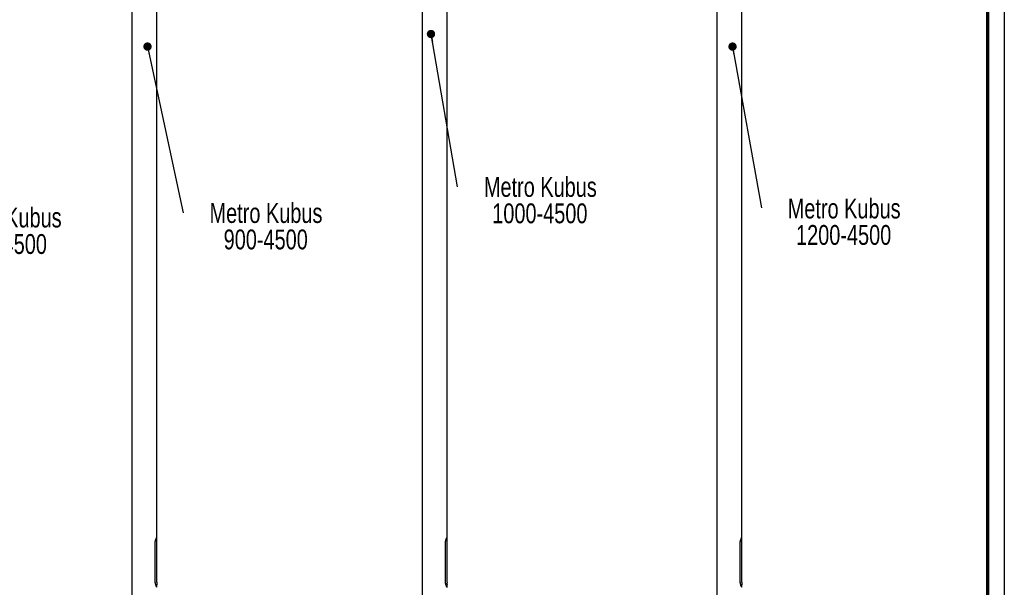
# Paper-space layout 'MA-KB-Metro Kubus Configurations' of a CAD drawing. Header units: millimetres. Extents: x 7 to 291, y 7 to 204.
# Tile 8 of 9: x 172 to 291, y 81 to 150. Entities that reach past the tile are written whole.
import ezdxf

# ---------------------------------------------------------------- set-up
doc = ezdxf.new("R2010")
doc.units = ezdxf.units.MM
doc.layers.add('LAYER2', color=7, linetype='Continuous')
doc.layers.add('LOGO', color=7, linetype='Continuous')
doc.styles.add('SLDTEXTSTYLE1', font='TXT', dxfattribs={"width": 0.75})
doc.dimstyles.new('SLDDIMSTYLE4', dxfattribs={"dimtxt": 0.18, "dimasz": 1, "dimexe": 0, "dimexo": 0.0625, "dimgap": 0, "dimtad": 0, "dimtih": 1, "dimtoh": 1, "dimdec": 0, "dimrnd": 1e-09, "dimzin": 0, "dimdsep": 46, "dimtxsty": 'Standard', "dimblk1": 'DOT', "dimblk2": 'DOT', "dimsah": 1, "dimcen": 0.09, "dimadec": 0, "dimazin": 0, "dimtfac": 1, "dimtdec": 0, "dimtofl": 0, "dimtmove": 0, "dimatfit": 3, "dimldrblk": 'DOT', "dimfxl": 1, "dimfrac": 2, "dimtolj": 1, "dimtzin": 0, "dimarcsym": 0})

# ---------------------------------------------------------------- blocks, each defined once
blk = doc.blocks.new('SW_NOTE_0_6')
at = {"layer": 'LOGO', "color": 0, "attachment_point": 2, "style": 'SLDTEXTSTYLE1'}
for s, insert, char_height in [('Metro Kubus', (10.01, 1.11), 2.3813), ('750-4500', (9.97, -2.07), 2.381)]:
    blk.add_mtext(s, dxfattribs=dict(at, insert=insert, char_height=char_height))
blk = doc.blocks.new('SW_NOTE_0_8')
at = {"layer": 'LOGO', "color": 0, "attachment_point": 2, "style": 'SLDTEXTSTYLE1'}
for s, insert, char_height in [('Metro Kubus', (9.95, 1.17), 2.3813), ('900-4500', (9.92, -2), 2.381)]:
    blk.add_mtext(s, dxfattribs=dict(at, insert=insert, char_height=char_height))
blk = doc.blocks.new('_Dot')
at = {"color": 0, "linetype": 'ByBlock', "lineweight": -2}
blk.add_line((-0.5, 0), (-1, 0), dxfattribs=at)
at = {"color": 0, "linetype": 'ByBlock', "const_width": 0.5}
blk.add_lwpolyline([(-0.25, 0, 1), (0.25, 0, 1)], format="xyb", close=True, dxfattribs=at)
blk = doc.blocks.new('SW_NOTE_0_9')
at = {"layer": 'LOGO', "color": 0, "attachment_point": 2, "style": 'SLDTEXTSTYLE1'}
for s, insert, char_height in [('Metro Kubus', (9.97, 1.18), 2.3813), ('1000-4500', (9.91, -1.99), 2.381)]:
    blk.add_mtext(s, dxfattribs=dict(at, insert=insert, char_height=char_height))
blk = doc.blocks.new('SW_NOTE_0_10')
at = {"layer": 'LOGO', "color": 0, "attachment_point": 2, "style": 'SLDTEXTSTYLE1'}
for s, insert, char_height in [('Metro Kubus', (9.92, 1.11), 2.3813), ('1200-4500', (9.86, -2.06), 2.381)]:
    blk.add_mtext(s, dxfattribs=dict(at, insert=insert, char_height=char_height))

psp = doc.layouts.new('MA-KB-Metro Kubus Configurations')

# ---------------------------------------------------------------- linework, layer by layer
at = {"color": 7, "linetype": 'Continuous', "lineweight": 25}
for p, q in [((185.91, 153.81), (185.91, 61.07)), ((188.91, 87.49), (188.91, 153.81)), ((220.73, 153.81), (220.73, 61.07)), ((223.73, 87.49), (223.73, 153.81)), ((256.08, 153.81), (256.08, 61.07)), ((259.08, 87.49), (259.08, 153.81)), ((188.91, 87.48), (188.91, 87.48)), ((188.91, 82.09), (188.91, 87.48)), ((223.73, 87.48), (223.72, 87.48)), ((223.73, 82.09), (223.73, 87.48)), ((259.08, 82.09), (259.08, 87.48)), ((259.08, 87.48), (259.08, 87.48)), ((188.71, 82.24), (188.71, 86.74)), ((188.72, 82.24), (188.72, 86.74)), ((223.53, 82.24), (223.53, 86.74)), ((223.53, 82.24), (223.53, 86.74)), ((258.88, 82.24), (258.88, 86.74)), ((258.89, 82.24), (258.89, 86.74)), ((188.91, 81.5), (188.91, 81.79)), ((188.91, 81.5), (188.91, 81.5)), ((223.72, 81.5), (223.73, 81.5)), ((223.73, 81.5), (223.73, 81.79)), ((259.08, 81.5), (259.08, 81.79)), ((259.08, 81.5), (259.08, 81.5))]:
    psp.add_line(p, q, dxfattribs=at)
at = {"color": 8, "linetype": 'Continuous', "lineweight": 25}
for p, q in [((188.72, 86.74), (188.71, 86.74)), ((223.53, 86.74), (223.53, 86.74)), ((258.89, 86.74), (258.88, 86.74)), ((188.72, 82.24), (188.71, 82.24)), ((223.53, 82.24), (223.53, 82.24)), ((258.89, 82.24), (258.88, 82.24))]:
    psp.add_line(p, q, dxfattribs=at)
at = {"color": 7, "linetype": 'Continuous', "lineweight": 25}
for centre in [(190.41, 81.94), (225.22, 81.94), (260.58, 81.94)]:
    psp.add_arc(centre, 1.5, 174.2706, 185.7185, dxfattribs=at)
for points, knots in [([(188.71, 86.74), (188.71, 86.78), (188.72, 86.84), (188.73, 86.91), (188.74, 86.98), (188.75, 87.06), (188.77, 87.13), (188.79, 87.18), (188.8, 87.22), (188.82, 87.27), (188.83, 87.31), (188.85, 87.35), (188.86, 87.38), (188.88, 87.41), (188.89, 87.44), (188.9, 87.46), (188.91, 87.48), (188.91, 87.49), (188.92, 87.49), (188.91, 87.49), (188.91, 87.49)], [0, 0, 0, 0, 0.096819, 0.145899, 0.195848, 0.280387, 0.353824, 0.390864, 0.44285, 0.495488, 0.548454, 0.602098, 0.657339, 0.712997, 0.770046, 0.827614, 0.878845, 0.93094, 0.983485, 1, 1, 1, 1]), ([(188.72, 86.74), (188.72, 86.77), (188.72, 86.83), (188.73, 86.91), (188.74, 86.99), (188.76, 87.07), (188.78, 87.16), (188.8, 87.22), (188.82, 87.26), (188.84, 87.3), (188.85, 87.34), (188.87, 87.38), (188.88, 87.41), (188.89, 87.43), (188.9, 87.45), (188.91, 87.47), (188.91, 87.48), (188.92, 87.48), (188.91, 87.48), (188.91, 87.48)], [0, 0, 0, 0, 0.079065, 0.157405, 0.196398, 0.29353, 0.391884, 0.444069, 0.496577, 0.54958, 0.603265, 0.658433, 0.714016, 0.770985, 0.828468, 0.879943, 0.931835, 0.984396, 1, 1, 1, 1]), ([(223.53, 86.74), (223.53, 86.78), (223.53, 86.84), (223.54, 86.91), (223.55, 86.98), (223.56, 87.06), (223.58, 87.13), (223.6, 87.18), (223.61, 87.22), (223.63, 87.27), (223.65, 87.31), (223.66, 87.35), (223.68, 87.38), (223.69, 87.41), (223.7, 87.44), (223.71, 87.46), (223.72, 87.48), (223.73, 87.49), (223.73, 87.49), (223.73, 87.49), (223.73, 87.49)], [0, 0, 0, 0, 0.096819, 0.145899, 0.195848, 0.280387, 0.353824, 0.390864, 0.44285, 0.495488, 0.548454, 0.602098, 0.657339, 0.712997, 0.770046, 0.827614, 0.878845, 0.93094, 0.983485, 1, 1, 1, 1]), ([(223.53, 86.74), (223.53, 86.77), (223.53, 86.83), (223.54, 86.91), (223.55, 86.99), (223.57, 87.07), (223.6, 87.16), (223.62, 87.22), (223.63, 87.26), (223.65, 87.3), (223.66, 87.34), (223.68, 87.38), (223.69, 87.41), (223.7, 87.43), (223.71, 87.45), (223.72, 87.47), (223.73, 87.48), (223.73, 87.48), (223.73, 87.48), (223.73, 87.48)], [0, 0, 0, 0, 0.079065, 0.157404, 0.196397, 0.293528, 0.391882, 0.444067, 0.496574, 0.549577, 0.603261, 0.658428, 0.714012, 0.77098, 0.828463, 0.879937, 0.931829, 0.984389, 1, 1, 1, 1]), ([(258.88, 86.74), (258.88, 86.78), (258.89, 86.84), (258.89, 86.91), (258.9, 86.98), (258.92, 87.06), (258.94, 87.13), (258.95, 87.18), (258.97, 87.22), (258.99, 87.27), (259, 87.31), (259.02, 87.35), (259.03, 87.38), (259.05, 87.41), (259.06, 87.44), (259.07, 87.46), (259.08, 87.48), (259.08, 87.49), (259.08, 87.49), (259.08, 87.49), (259.08, 87.49)], [0, 0, 0, 0, 0.096819, 0.145899, 0.195848, 0.280387, 0.353824, 0.390864, 0.44285, 0.495488, 0.548454, 0.602098, 0.657339, 0.712997, 0.770046, 0.827614, 0.878845, 0.93094, 0.983485, 1, 1, 1, 1]), ([(258.89, 86.74), (258.89, 86.77), (258.89, 86.83), (258.9, 86.91), (258.91, 86.99), (258.93, 87.07), (258.95, 87.16), (258.97, 87.22), (258.99, 87.26), (259, 87.3), (259.02, 87.34), (259.03, 87.38), (259.05, 87.41), (259.06, 87.43), (259.07, 87.45), (259.08, 87.47), (259.08, 87.48), (259.08, 87.48), (259.08, 87.48), (259.08, 87.48)], [0, 0, 0, 0, 0.079065, 0.157404, 0.196397, 0.293528, 0.391882, 0.444067, 0.496574, 0.549577, 0.603261, 0.658428, 0.714012, 0.77098, 0.828463, 0.879937, 0.931829, 0.984389, 1, 1, 1, 1]), ([(188.91, 81.49), (188.91, 81.49), (188.91, 81.49), (188.91, 81.5), (188.89, 81.53), (188.87, 81.58), (188.86, 81.62), (188.84, 81.65), (188.83, 81.69), (188.81, 81.73), (188.79, 81.78), (188.78, 81.83), (188.76, 81.9), (188.74, 81.98), (188.72, 82.07), (188.72, 82.16), (188.71, 82.21), (188.71, 82.24)], [0, 0, 0, 0, 0.036967, 0.131596, 0.227891, 0.311874, 0.384802, 0.42158, 0.473796, 0.526672, 0.579881, 0.633776, 0.685794, 0.78064, 0.859391, 0.929124, 1, 1, 1, 1]), ([(188.91, 81.5), (188.91, 81.5), (188.91, 81.5), (188.91, 81.51), (188.91, 81.52), (188.89, 81.55), (188.88, 81.58), (188.86, 81.62), (188.84, 81.66), (188.83, 81.7), (188.81, 81.74), (188.8, 81.79), (188.78, 81.85), (188.76, 81.93), (188.74, 82.01), (188.73, 82.1), (188.72, 82.17), (188.72, 82.22), (188.72, 82.24)], [0, 0, 0, 0, 0.037883, 0.075123, 0.151085, 0.22941, 0.295621, 0.360385, 0.423688, 0.475961, 0.528559, 0.582172, 0.636135, 0.728242, 0.817529, 0.861389, 0.953489, 1, 1, 1, 1]), ([(223.73, 81.5), (223.73, 81.5), (223.73, 81.5), (223.72, 81.51), (223.72, 81.52), (223.71, 81.55), (223.69, 81.58), (223.67, 81.62), (223.66, 81.66), (223.64, 81.7), (223.62, 81.74), (223.61, 81.79), (223.59, 81.85), (223.57, 81.93), (223.55, 82.01), (223.54, 82.1), (223.53, 82.17), (223.53, 82.22), (223.53, 82.24)], [0, 0, 0, 0, 0.037877, 0.075118, 0.15108, 0.229405, 0.295617, 0.360381, 0.423684, 0.475957, 0.528556, 0.582169, 0.636133, 0.728241, 0.817528, 0.861388, 0.953489, 1, 1, 1, 1]), ([(223.73, 81.49), (223.73, 81.49), (223.73, 81.49), (223.72, 81.5), (223.71, 81.53), (223.69, 81.58), (223.67, 81.62), (223.65, 81.65), (223.64, 81.69), (223.62, 81.73), (223.61, 81.78), (223.59, 81.83), (223.57, 81.9), (223.55, 81.98), (223.54, 82.07), (223.53, 82.16), (223.53, 82.21), (223.53, 82.24)], [0, 0, 0, 0, 0.036967, 0.131596, 0.227891, 0.311874, 0.384802, 0.42158, 0.473796, 0.526672, 0.579881, 0.633776, 0.685794, 0.78064, 0.859391, 0.929124, 1, 1, 1, 1]), ([(259.08, 81.49), (259.08, 81.49), (259.08, 81.49), (259.08, 81.5), (259.06, 81.53), (259.04, 81.58), (259.02, 81.62), (259.01, 81.65), (258.99, 81.69), (258.98, 81.73), (258.96, 81.78), (258.95, 81.83), (258.93, 81.9), (258.91, 81.98), (258.89, 82.07), (258.88, 82.16), (258.88, 82.21), (258.88, 82.24)], [0, 0, 0, 0, 0.036967, 0.131596, 0.227891, 0.311874, 0.384802, 0.42158, 0.473796, 0.526672, 0.579881, 0.633776, 0.685794, 0.78064, 0.859391, 0.929124, 1, 1, 1, 1]), ([(259.08, 81.5), (259.08, 81.5), (259.08, 81.5), (259.08, 81.51), (259.07, 81.52), (259.06, 81.55), (259.05, 81.58), (259.03, 81.62), (259.01, 81.66), (259, 81.7), (258.98, 81.74), (258.96, 81.79), (258.95, 81.85), (258.92, 81.93), (258.91, 82.01), (258.9, 82.1), (258.89, 82.17), (258.89, 82.22), (258.89, 82.24)], [0, 0, 0, 0, 0.037883, 0.075123, 0.151085, 0.22941, 0.295621, 0.360385, 0.423688, 0.475961, 0.528559, 0.582172, 0.636135, 0.728242, 0.817529, 0.861389, 0.953489, 1, 1, 1, 1])]:
    psp.add_open_spline(points, degree=3, knots=knots, dxfattribs=at)
at = {"layer": 'LAYER2', "lineweight": 70}
psp.add_line((288.57, 201.78), (288.57, 8.78), dxfattribs=at)
at = {"layer": 'LOGO'}
psp.add_line((290.57, 203.78), (290.57, 6.78), dxfattribs=at)

# ---------------------------------------------------------------- block references
for name, p in [('SW_NOTE_0_9', (224.95, 129.53)), ('SW_NOTE_0_8', (192.06, 126.41)), ('SW_NOTE_0_10', (261.44, 127.01)), ('SW_NOTE_0_6', (160.72, 125.93))]:
    psp.add_blockref(name, p, dxfattribs=at)

# ---------------------------------------------------------------- leaders
for points in [[(221.8, 147.86), (224.95, 129.53)], [(187.8, 146.35), (192.06, 126.41)], [(257.97, 146.35), (261.44, 127.01)]]:
    psp.add_leader(points, dimstyle='SLDDIMSTYLE4', dxfattribs=at)

doc.saveas('drawing.dxf')
